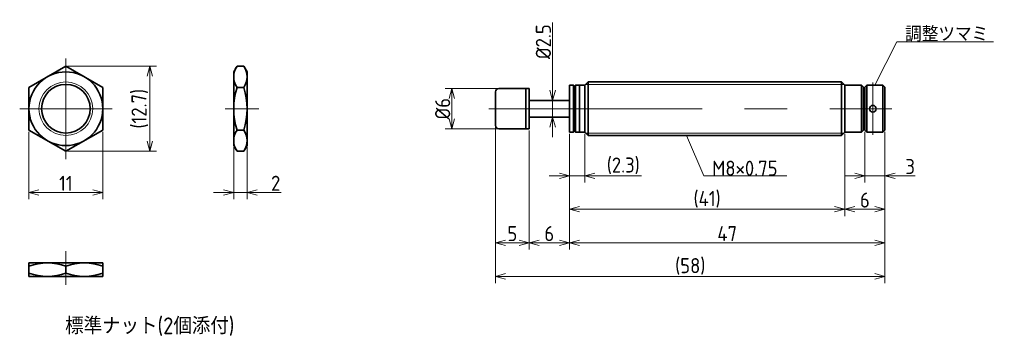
# Model space of a CAD drawing. Header units: millimetres. Extents: x 148 to 295, y 133 to 181.
import ezdxf

# ---------------------------------------------------------------- set-up
doc = ezdxf.new("R2010")
doc.units = ezdxf.units.MM
doc.header["$MEASUREMENT"] = 0
doc.linetypes.add('CENTER', pattern=[50.8, 31.75, -6.35, 6.35, -6.35])
doc.layers.get('0').update_dxf_attribs({"plot": 0})
doc.layers.add('図形', color=7, linetype='Continuous', lineweight=35)
doc.layers.add('寸法・文字', color=3, linetype='Continuous', lineweight=18)
doc.layers.get('0').off()
doc.styles.add('Dimension', font='isocp.shx', dxfattribs={"bigfont": 'bigfont.shx'})
doc.dimstyles.new('DXF用', dxfattribs={"dimscale": 0, "dimtxt": 4.5, "dimasz": 3, "dimexe": 2, "dimexo": 0.5, "dimgap": 0.5, "dimtad": 1, "dimdec": 3, "dimdsep": 46, "dimtxsty": 'Dimension', "dimblk": 'OPEN30', "dimcen": 2.5, "dimclrd": 3, "dimclre": 3, "dimclrt": 3, "dimazin": 2, "dimtfac": 1, "dimtdec": 3, "dimtmove": 0, "dimatfit": 3, "dimldrblk": 'OPEN30', "dimfxl": 1, "dimlwd": 18, "dimlwe": 18, "dimarcsym": 0})

# ---------------------------------------------------------------- blocks, each defined once
blk = doc.blocks.new('_Open30')
at = {"color": 0, "linetype": 'ByBlock', "lineweight": -2}
for p, q in [((-1, 0.268), (0, 0)), ((0, 0), (-1, -0.268)), ((0, 0), (-1, 0))]:
    blk.add_line(p, q, dxfattribs=at)
blk = doc.blocks.new('*D1')
at = {"layer": 'Defpoints', "color": 0}
for p in [(149.5, 164.32), (160.5, 164.32), (160.5, 155)]:
    blk.add_point(p, dxfattribs=at)
at = {"layer": '寸法・文字', "color": 3, "lineweight": 18}
for p, q in [((149.5, 164.07), (149.5, 154)), ((160.5, 164.07), (160.5, 154)), ((151, 155), (159, 155))]:
    blk.add_line(p, q, dxfattribs=at)
at = {"layer": '寸法・文字', "color": 3, "lineweight": 18, "xscale": 1.5, "yscale": 1.5, "zscale": 1.5, "rotation": 180}
blk.add_blockref('_Open30', (149.5, 155), dxfattribs=at)
at = {"layer": '寸法・文字', "color": 3, "lineweight": 18, "xscale": 1.5, "yscale": 1.5, "zscale": 1.5}
blk.add_blockref('_Open30', (160.5, 155), dxfattribs=at)
at = {"layer": '寸法・文字', "color": 3, "insert": (155, 156.37), "char_height": 2.25, "attachment_point": 5, "style": 'Dimension'}
blk.add_mtext('11', dxfattribs=at)
blk = doc.blocks.new('*D2')
at = {"layer": 'Defpoints', "color": 0}
for p in [(155, 173.850853), (155, 161.149147), (167.5, 161.149147)]:
    blk.add_point(p, dxfattribs=at)
at = {"layer": '寸法・文字', "color": 3, "lineweight": 18}
for p, q in [((155.25, 173.850853), (168.5, 173.850853)), ((167.5, 172.350853), (167.5, 162.649147)), ((155.25, 161.149147), (168.5, 161.149147))]:
    blk.add_line(p, q, dxfattribs=at)
at = {"layer": '寸法・文字', "color": 3, "lineweight": 18, "xscale": 1.5, "yscale": 1.5, "zscale": 1.5}
for p, rotation in [((167.5, 173.850853), 90), ((167.5, 161.149147), 270)]:
    blk.add_blockref('_Open30', p, dxfattribs=dict(at, rotation=rotation))
at = {"layer": '寸法・文字', "color": 3, "insert": (166.0125, 167.5), "char_height": 2.25, "attachment_point": 5, "rotation": 90, "style": 'Dimension'}
blk.add_mtext('(12.7)', dxfattribs=at)
blk = doc.blocks.new('*D3')
at = {"layer": 'Defpoints', "color": 0}
for p in [(180, 162), (182, 162), (182, 155)]:
    blk.add_point(p, dxfattribs=at)
at = {"layer": '寸法・文字', "color": 3, "lineweight": 18}
for p, q in [((180, 161.75), (180, 154)), ((182, 161.75), (182, 154)), ((178.5, 155), (177, 155)), ((180, 155), (182, 155)), ((183.5, 155), (187.05, 155))]:
    blk.add_line(p, q, dxfattribs=at)
at = {"layer": '寸法・文字', "color": 3, "lineweight": 18, "xscale": 1.5, "yscale": 1.5, "zscale": 1.5}
blk.add_blockref('_Open30', (180, 155), dxfattribs=at)
at = {"layer": '寸法・文字', "color": 3, "lineweight": 18, "xscale": 1.5, "yscale": 1.5, "zscale": 1.5, "rotation": 180}
blk.add_blockref('_Open30', (182, 155), dxfattribs=at)
at = {"layer": '寸法・文字', "color": 3, "insert": (186.25, 156.38), "char_height": 2.25, "attachment_point": 5, "style": 'Dimension'}
blk.add_mtext('2', dxfattribs=at)
blk = doc.blocks.new('*D4')
at = {"layer": 'Defpoints', "color": 0}
for p in [(274, 164.3), (277, 164.3), (274, 157.5)]:
    blk.add_point(p, dxfattribs=at)
at = {"layer": '寸法・文字', "color": 3, "lineweight": 18}
for p, q in [((274, 164.05), (274, 156.5)), ((277, 164.05), (277, 156.5)), ((272.5, 157.5), (271, 157.5)), ((274, 157.5), (277, 157.5)), ((278.5, 157.5), (281.49, 157.5))]:
    blk.add_line(p, q, dxfattribs=at)
at = {"layer": '寸法・文字', "color": 3, "lineweight": 18, "xscale": 1.5, "yscale": 1.5, "zscale": 1.5}
blk.add_blockref('_Open30', (274, 157.5), dxfattribs=at)
at = {"layer": '寸法・文字', "color": 3, "lineweight": 18, "xscale": 1.5, "yscale": 1.5, "zscale": 1.5, "rotation": 180}
blk.add_blockref('_Open30', (277, 157.5), dxfattribs=at)
at = {"layer": '寸法・文字', "color": 3, "insert": (280.75, 158.88), "char_height": 2.25, "attachment_point": 5, "style": 'Dimension'}
blk.add_mtext('3', dxfattribs=at)
blk = doc.blocks.new('*D5')
at = {"layer": 'Defpoints', "color": 0}
for p in [(277, 164.3), (271, 164), (271, 152.5)]:
    blk.add_point(p, dxfattribs=at)
at = {"layer": '寸法・文字', "color": 3, "lineweight": 18}
for p, q in [((271, 163.75), (271, 151.5)), ((277, 164.05), (277, 151.5)), ((275.5, 152.5), (272.5, 152.5))]:
    blk.add_line(p, q, dxfattribs=at)
at = {"layer": '寸法・文字', "color": 3, "lineweight": 18, "xscale": 1.5, "yscale": 1.5, "zscale": 1.5, "rotation": 180}
blk.add_blockref('_Open30', (271, 152.5), dxfattribs=at)
at = {"layer": '寸法・文字', "color": 3, "lineweight": 18, "xscale": 1.5, "yscale": 1.5, "zscale": 1.5}
blk.add_blockref('_Open30', (277, 152.5), dxfattribs=at)
at = {"layer": '寸法・文字', "color": 3, "insert": (274, 153.875), "char_height": 2.25, "attachment_point": 5, "style": 'Dimension'}
blk.add_mtext('6', dxfattribs=at)
blk = doc.blocks.new('*D6')
at = {"layer": 'Defpoints', "color": 0}
for p in [(230, 164), (271, 164), (230, 152.5)]:
    blk.add_point(p, dxfattribs=at)
at = {"layer": '寸法・文字', "color": 3, "lineweight": 18}
for p, q in [((230, 163.75), (230, 151.5)), ((271, 163.75), (271, 151.5)), ((269.5, 152.5), (231.5, 152.5))]:
    blk.add_line(p, q, dxfattribs=at)
at = {"layer": '寸法・文字', "color": 3, "lineweight": 18, "xscale": 1.5, "yscale": 1.5, "zscale": 1.5, "rotation": 180}
blk.add_blockref('_Open30', (230, 152.5), dxfattribs=at)
at = {"layer": '寸法・文字', "color": 3, "lineweight": 18, "xscale": 1.5, "yscale": 1.5, "zscale": 1.5}
blk.add_blockref('_Open30', (271, 152.5), dxfattribs=at)
at = {"layer": '寸法・文字', "color": 3, "insert": (250.5, 153.9875), "char_height": 2.25, "attachment_point": 5, "style": 'Dimension'}
blk.add_mtext('(41)', dxfattribs=at)
blk = doc.blocks.new('*D7')
at = {"layer": 'Defpoints', "color": 0}
for p in [(224, 164.5), (230, 164), (224, 147.5)]:
    blk.add_point(p, dxfattribs=at)
at = {"layer": '寸法・文字', "color": 3, "lineweight": 18}
for p, q in [((224, 164.25), (224, 146.5)), ((230, 163.75), (230, 146.5)), ((228.5, 147.5), (225.5, 147.5))]:
    blk.add_line(p, q, dxfattribs=at)
at = {"layer": '寸法・文字', "color": 3, "lineweight": 18, "xscale": 1.5, "yscale": 1.5, "zscale": 1.5, "rotation": 180}
blk.add_blockref('_Open30', (224, 147.5), dxfattribs=at)
at = {"layer": '寸法・文字', "color": 3, "lineweight": 18, "xscale": 1.5, "yscale": 1.5, "zscale": 1.5}
blk.add_blockref('_Open30', (230, 147.5), dxfattribs=at)
at = {"layer": '寸法・文字', "color": 3, "insert": (227, 148.875), "char_height": 2.25, "attachment_point": 5, "style": 'Dimension'}
blk.add_mtext('6', dxfattribs=at)
blk = doc.blocks.new('*D8')
at = {"layer": 'Defpoints', "color": 0}
for p in [(219, 165), (224, 164.5), (219, 147.5)]:
    blk.add_point(p, dxfattribs=at)
at = {"layer": '寸法・文字', "color": 3, "lineweight": 18}
for p, q in [((219, 164.75), (219, 146.5)), ((224, 164.25), (224, 146.5)), ((222.5, 147.5), (220.5, 147.5))]:
    blk.add_line(p, q, dxfattribs=at)
at = {"layer": '寸法・文字', "color": 3, "lineweight": 18, "xscale": 1.5, "yscale": 1.5, "zscale": 1.5, "rotation": 180}
blk.add_blockref('_Open30', (219, 147.5), dxfattribs=at)
at = {"layer": '寸法・文字', "color": 3, "lineweight": 18, "xscale": 1.5, "yscale": 1.5, "zscale": 1.5}
blk.add_blockref('_Open30', (224, 147.5), dxfattribs=at)
at = {"layer": '寸法・文字', "color": 3, "insert": (221.5, 148.875), "char_height": 2.25, "attachment_point": 5, "style": 'Dimension'}
blk.add_mtext('5', dxfattribs=at)
blk = doc.blocks.new('*D9')
at = {"layer": 'Defpoints', "color": 0}
for p in [(219, 165), (277, 164.3), (277, 142.5)]:
    blk.add_point(p, dxfattribs=at)
at = {"layer": '寸法・文字', "color": 3, "lineweight": 18}
for p, q in [((219, 164.75), (219, 141.5)), ((277, 164.05), (277, 141.5)), ((220.5, 142.5), (275.5, 142.5))]:
    blk.add_line(p, q, dxfattribs=at)
at = {"layer": '寸法・文字', "color": 3, "lineweight": 18, "xscale": 1.5, "yscale": 1.5, "zscale": 1.5, "rotation": 180}
blk.add_blockref('_Open30', (219, 142.5), dxfattribs=at)
at = {"layer": '寸法・文字', "color": 3, "lineweight": 18, "xscale": 1.5, "yscale": 1.5, "zscale": 1.5}
blk.add_blockref('_Open30', (277, 142.5), dxfattribs=at)
at = {"layer": '寸法・文字', "color": 3, "insert": (248, 143.9875), "char_height": 2.25, "attachment_point": 5, "style": 'Dimension'}
blk.add_mtext('(58)', dxfattribs=at)
blk = doc.blocks.new('*D10')
at = {"layer": 'Defpoints', "color": 0}
for p in [(219.5, 170.5), (212.5, 164.5), (219.5, 164.5)]:
    blk.add_point(p, dxfattribs=at)
at = {"layer": '寸法・文字', "color": 3, "lineweight": 18}
for p, q in [((219.25, 170.5), (211.5, 170.5)), ((212.5, 169), (212.5, 166)), ((219.25, 164.5), (211.5, 164.5))]:
    blk.add_line(p, q, dxfattribs=at)
at = {"layer": '寸法・文字', "color": 3, "lineweight": 18, "xscale": 1.5, "yscale": 1.5, "zscale": 1.5}
for p, rotation in [((212.5, 170.5), 90), ((212.5, 164.5), 270)]:
    blk.add_blockref('_Open30', p, dxfattribs=dict(at, rotation=rotation))
at = {"layer": '寸法・文字', "color": 3, "insert": (211.125, 167.5), "char_height": 2.25, "attachment_point": 5, "rotation": 90, "style": 'Dimension'}
blk.add_mtext('%%c6', dxfattribs=at)
blk = doc.blocks.new('*D11')
at = {"layer": 'Defpoints', "color": 0}
for p in [(227, 168.75), (227.5, 168.75), (227, 166.25)]:
    blk.add_point(p, dxfattribs=at)
at = {"layer": '寸法・文字', "color": 3, "lineweight": 18}
for p, q in [((227.5, 170.25), (227.5, 180.38)), ((227.5, 166.25), (227.5, 168.75)), ((227.5, 164.75), (227.5, 163.25))]:
    blk.add_line(p, q, dxfattribs=at)
at = {"layer": '寸法・文字', "color": 3, "lineweight": 18, "xscale": 1.5, "yscale": 1.5, "zscale": 1.5}
for p, rotation in [((227.5, 168.75), 270), ((227.5, 166.25), 90)]:
    blk.add_blockref('_Open30', p, dxfattribs=dict(at, rotation=rotation))
at = {"layer": '寸法・文字', "color": 3, "insert": (226.12, 177.5), "char_height": 2.25, "attachment_point": 5, "rotation": 90, "style": 'Dimension'}
blk.add_mtext('%%c2.5', dxfattribs=at)
blk = doc.blocks.new('*D12')
at = {"layer": 'Defpoints', "color": 0}
for p in [(277, 164.3), (230, 164), (277, 147.5)]:
    blk.add_point(p, dxfattribs=at)
at = {"layer": '寸法・文字', "color": 3, "lineweight": 18}
for p, q in [((230, 163.75), (230, 146.5)), ((277, 164.05), (277, 146.5)), ((231.5, 147.5), (275.5, 147.5))]:
    blk.add_line(p, q, dxfattribs=at)
at = {"layer": '寸法・文字', "color": 3, "lineweight": 18, "xscale": 1.5, "yscale": 1.5, "zscale": 1.5, "rotation": 180}
blk.add_blockref('_Open30', (230, 147.5), dxfattribs=at)
at = {"layer": '寸法・文字', "color": 3, "lineweight": 18, "xscale": 1.5, "yscale": 1.5, "zscale": 1.5}
blk.add_blockref('_Open30', (277, 147.5), dxfattribs=at)
at = {"layer": '寸法・文字', "color": 3, "insert": (253.5, 148.875), "char_height": 2.25, "attachment_point": 5, "style": 'Dimension'}
blk.add_mtext('47', dxfattribs=at)
blk = doc.blocks.new('*D13')
at = {"layer": 'Defpoints', "color": 0}
for p in [(230, 164), (232.3, 164), (232.3, 157.5)]:
    blk.add_point(p, dxfattribs=at)
at = {"layer": '寸法・文字', "color": 3, "lineweight": 18}
for p, q in [((230, 163.75), (230, 156.5)), ((232.3, 163.75), (232.3, 156.5)), ((228.5, 157.5), (227, 157.5)), ((230, 157.5), (232.3, 157.5)), ((233.8, 157.5), (240.75, 157.5))]:
    blk.add_line(p, q, dxfattribs=at)
at = {"layer": '寸法・文字', "color": 3, "lineweight": 18, "xscale": 1.5, "yscale": 1.5, "zscale": 1.5}
blk.add_blockref('_Open30', (230, 157.5), dxfattribs=at)
at = {"layer": '寸法・文字', "color": 3, "lineweight": 18, "xscale": 1.5, "yscale": 1.5, "zscale": 1.5, "rotation": 180}
blk.add_blockref('_Open30', (232.3, 157.5), dxfattribs=at)
at = {"layer": '寸法・文字', "color": 3, "insert": (238.02, 158.99), "char_height": 2.25, "attachment_point": 5, "style": 'Dimension'}
blk.add_mtext('(2.3)', dxfattribs=at)

msp = doc.modelspace()

# ---------------------------------------------------------------- linework, layer by layer
at = {"layer": '図形', "color": 3, "linetype": 'CENTER', "lineweight": 18}
for p, q in [((155, 175), (155, 160)), ((275.2, 163.6), (275.2, 171.425)), ((148.125, 167.5), (161.875, 167.5)), ((178.75, 167.5), (183.75, 167.5)), ((218, 167.5), (278, 167.5)), ((155, 141.25), (155, 146.25))]:
    msp.add_line(p, q, dxfattribs=at)
at = {"layer": '図形'}
for p, q in [((155, 173.8509), (149.5, 170.6754)), ((160.5, 170.6754), (155, 173.8509)), ((180, 173), (180.4912, 173.8509)), ((180.4912, 173.8509), (181.5088, 173.8509)), ((182, 173), (181.5088, 173.8509)), ((180, 162), (180, 173)), ((182, 162), (182, 173)), ((149.5, 170.6754), (149.5, 164.3246)), ((160.5, 164.3246), (160.5, 170.6754)), ((180.4912, 170.6754), (181.5088, 170.6754)), ((224, 170.5), (219.5, 170.5)), ((223.5, 164.5), (223.5, 170.5)), ((224, 164.5), (224, 170.5)), ((230, 171), (230, 164)), ((230, 171), (230.6, 171)), ((230.6, 171), (230.6, 164)), ((230.75, 170.85), (230.6, 171)), ((230.9, 171), (230.75, 170.85)), ((230.75, 170.85), (230.75, 164.175)), ((230.9, 171), (230.9, 164)), ((230.9, 171), (232.3, 171)), ((231.5, 171), (231.5, 164)), ((232.8, 171.5), (232.3, 171)), ((232.3, 164), (232.3, 171)), ((232.8, 171.5), (270.5, 171.5)), ((232.8, 163.5), (232.8, 171.5)), ((270.5, 163.5), (270.5, 171.5)), ((270.5, 171.5), (271, 171)), ((271, 171), (271, 164)), ((271, 171), (273.5, 171)), ((273.5, 164), (273.5, 171)), ((273.5, 171), (273.8, 170.725)), ((273.8, 164.3), (273.8, 170.725)), ((274, 170.7), (274.3, 171)), ((274, 164.3), (274, 170.7)), ((274.3, 171), (276.7, 171)), ((274.3, 171), (274.3, 164)), ((276.7, 164), (276.7, 171)), ((276.7, 171), (277, 170.7)), ((277, 170.7), (277, 164.3)), ((219, 165), (219, 170)), ((224, 168.75), (230, 168.75)), ((273.8, 169.35), (274, 169.35)), ((224, 166.25), (230, 166.25)), ((149.5, 164.3246), (155, 161.1491)), ((155, 161.1491), (160.5, 164.3246)), ((180.4912, 164.3246), (181.5088, 164.3246)), ((224, 164.5), (219.5, 164.5)), ((273.5, 164), (273.8, 164.3)), ((273.8, 165.675), (274, 165.675)), ((274.3, 164), (274, 164.3)), ((276.7, 164), (277, 164.3)), ((230, 164), (230.6, 164)), ((230.75, 164.15), (230.6, 164)), ((230.9, 164), (230.75, 164.15)), ((230.9, 164), (232.3, 164)), ((232.8, 163.5), (232.3, 164)), ((232.8, 163.5), (270.5, 163.5)), ((270.5, 163.5), (271, 164)), ((271, 164), (273.5, 164)), ((274.3, 164), (276.7, 164)), ((180, 162), (180.4912, 161.1491)), ((182, 162), (181.5088, 161.1491)), ((180.4912, 161.1491), (181.5088, 161.1491)), ((160.5, 144.5), (149.5, 144.5)), ((149.5, 144.5), (149.5, 142.5)), ((155, 142.9912), (155, 144.0088)), ((160.5, 144.5), (160.5, 142.5)), ((160.5, 142.5), (149.5, 142.5))]:
    msp.add_line(p, q, dxfattribs=at)
at = {"layer": '図形', "color": 3, "lineweight": 18}
for p, q in [((232.425, 171.125), (270.875, 171.125)), ((232.425, 163.875), (270.875, 163.875))]:
    msp.add_line(p, q, dxfattribs=at)
at = {"layer": '図形'}
for centre, radius in [((155, 167.5), 5.5), ((155, 167.5), 3.625), ((275.2, 167.5), 0.5), ((275.2, 167.5), 0.5)]:
    msp.add_circle(centre, radius, dxfattribs=at)
at = {"layer": '図形', "color": 3, "lineweight": 18}
msp.add_circle((155, 167.5), 4, dxfattribs=at)
at = {"layer": '図形'}
for centre, radius, start, end in [((182.8114, 172.2631), 2.8114, 145.615751, 214.384248), ((179.1886, 172.2631), 2.8114, 325.615752, 34.384249), ((190.5088, 167.5), 10.5088, 162.412046, 197.587954), ((171.4912, 167.5), 10.5088, 342.412046, 17.587954), ((219.5, 170), 0.5, 90, 180), ((182.8114, 162.7369), 2.8114, 145.615752, 214.384249), ((179.1886, 162.7369), 2.8114, 325.615751, 34.384248), ((219.5, 165), 0.5, 180, 270), ((152.25, 136.557), 7.943, 69.743841, 110.256159), ((157.75, 136.557), 7.943, 69.743841, 110.256159), ((152.25, 150.443), 7.943, 249.743841, 290.256159), ((157.75, 150.443), 7.943, 249.743841, 290.256159)]:
    msp.add_arc(centre, radius, start, end, dxfattribs=at)

# ---------------------------------------------------------------- texts
at = {"layer": '寸法・文字', "char_height": 2.25, "attachment_point": 7, "style": 'Dimension'}
for s, insert in [('調整ツマミ', (280, 177.5)), ('M8×0.75', (251.25, 157.5))]:
    msp.add_mtext(s, dxfattribs=dict(at, insert=insert))
at = {"layer": '寸法・文字', "insert": (167.5, 135), "char_height": 2.5, "width": 38.75, "attachment_point": 5, "style": 'Dimension'}
msp.add_mtext('標準ナット(2個添付)', dxfattribs=at)

# ---------------------------------------------------------------- dimensions: what is measured, and where the dimension line sits
at = {"layer": '寸法・文字'}
for base, p1, p2, text, override, picture, middle in [((227.5, 168.75), (227, 166.25), (227, 168.75), '%%c<>', {"dimscale": 0.5, "dimse1": 1, "dimse2": 1}, '*D11', (227.5, 177.5)), ((167.5, 161.1491), (155, 173.8509), (155, 161.1491), '(<>)', {"dimscale": 0.5, "dimdec": 1}, '*D2', (167.5, 167.5)), ((212.5, 164.5), (219.5, 170.5), (219.5, 164.5), '%%c<>', {"dimscale": 0.5}, '*D10', (212.5, 167.5))]:
    dim = msp.add_linear_dim(base=base, p1=p1, p2=p2, angle=90, text=text, dimstyle='DXF用', override=override, dxfattribs=at)
    dim.commit()
    dim.dimension.update_dxf_attribs({"geometry": picture, "text_midpoint": middle, "dimtype": 160})
for base, p1, p2, picture, middle in [((160.5, 155), (149.5, 164.3246), (160.5, 164.3246), '*D1', (155, 155)), ((219, 147.5), (224, 164.5), (219, 165), '*D8', (221.5, 147.5)), ((224, 147.5), (230, 164), (224, 164.5), '*D7', (227, 147.5)), ((277, 147.5), (230, 164), (277, 164.3), '*D12', (253.5, 147.5)), ((274, 157.5), (277, 164.3), (274, 164.3), '*D4', (280.7466, 157.5)), ((271, 152.5), (277, 164.3), (271, 164), '*D5', (274, 152.5)), ((182, 155), (180, 162), (182, 162), '*D3', (186.25, 155))]:
    dim = msp.add_linear_dim(base=base, p1=p1, p2=p2, dimstyle='DXF用', override={"dimscale": 0.5}, dxfattribs=at)
    dim.commit()
    dim.dimension.update_dxf_attribs({"geometry": picture, "text_midpoint": middle, "dimtype": 160})
for base, p1, p2, picture, middle in [((277, 142.5), (219, 165), (277, 164.3), '*D9', (248, 142.5)), ((232.3, 157.5), (230, 164), (232.3, 164), '*D13', (238.0241, 157.5)), ((230, 152.5), (271, 164), (230, 164), '*D6', (250.5, 152.5))]:
    dim = msp.add_linear_dim(base=base, p1=p1, p2=p2, text='(<>)', dimstyle='DXF用', override={"dimscale": 0.5}, dxfattribs=at)
    dim.commit()
    dim.dimension.update_dxf_attribs({"geometry": picture, "text_midpoint": middle, "dimtype": 160})

# ---------------------------------------------------------------- leaders
at = {"layer": '寸法・文字', "annotation_type": 0, "has_hookline": 1, "hookline_direction": 0}
for points, text_width in [([(275.5, 171), (278.75, 177.5), (280, 177.5)], 13.1625), ([(247.4286, 163.5), (250, 157.5), (251.25, 157.5)], 11.1182)]:
    msp.add_leader(points, dimstyle='DXF用', override={"dimscale": 0.5, "dimgap": 0}, dxfattribs=dict(at, text_width=text_width))

doc.saveas('drawing.dxf')
